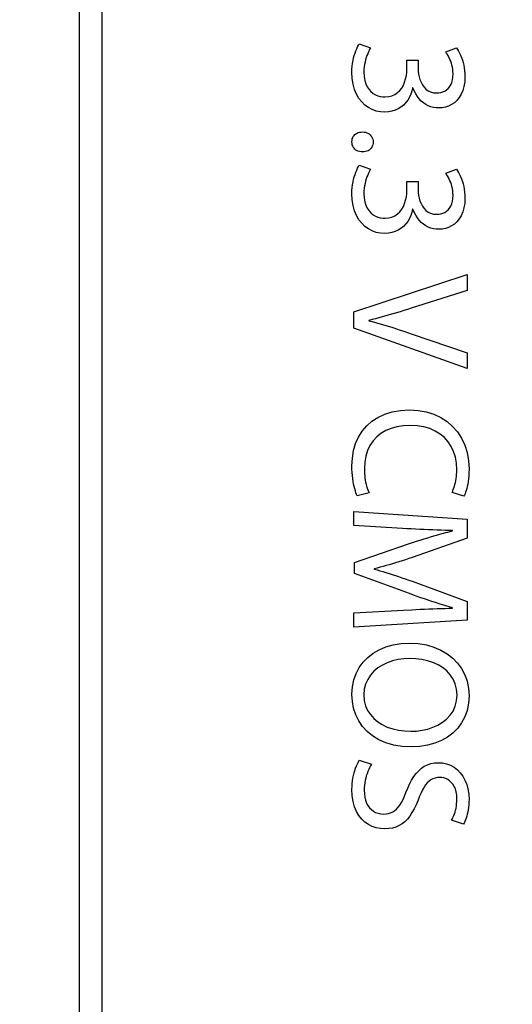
# Model space of a CAD drawing. Header units: inches. Extents: x 0 to 22, y 0 to 17.
# Tile 20 of 39: x 10.657 to 10.982, y 8.571 to 9.22. Entities that reach past the tile are written whole.
import ezdxf

# ---------------------------------------------------------------- set-up
doc = ezdxf.new("R2010")
doc.units = ezdxf.units.IN
doc.header["$LTSCALE"] = 1.21
doc.header["$MEASUREMENT"] = 0
doc.layers.get('0').update_dxf_attribs({"linetype": 'CONTINUOUS'})
doc.layers.add('DIMENSIONS', color=7, linetype='CONTINUOUS')
doc.styles.get("Standard").update_dxf_attribs({"font": 'txt', "width": 0.8})
doc.dimstyles.new('DIMSTYLE_1', dxfattribs={"dimtxt": 0.125, "dimasz": 0.18, "dimexe": 0.18, "dimexo": 0.0625, "dimgap": 0.09, "dimtad": 0, "dimtih": 1, "dimtoh": 1, "dimdec": 3, "dimzin": 4, "dimdsep": 46, "dimtxsty": 'STANDARD', "dimblk": '_FILLED', "dimblk1": '_FILLED', "dimblk2": '_FILLED', "dimcen": 0.09, "dimadec": 0, "dimazin": 0, "dimtp": 0.001, "dimtm": 0.001, "dimtfac": 1, "dimtdec": 3, "dimtofl": 0, "dimtmove": 0, "dimatfit": 3, "dimldrblk": '_FILLED', "dimfxl": 1, "dimtolj": 1, "dimtzin": 4, "dimarcsym": 0})

# ---------------------------------------------------------------- blocks, each defined once
blk = doc.blocks.new('_FILLED')
at = {"color": 0, "linetype": 'BYBLOCK'}
blk.add_solid([(0, 0), (-1, 0.1736), (-1, -0.1736)], dxfattribs=at)
blk = doc.blocks.new('*D1')
at = {"layer": 'DIMENSIONS', "color": 2, "linetype": 'CONTINUOUS'}
for p, q in [((8.13726, 8.62889), (8.13734, 5.36393)), ((12.47726, 6.48405), (12.47729, 5.36402)), ((8.13733, 5.48893), (9.61872, 5.48902)), ((12.47729, 5.48902), (11.16872, 5.48902))]:
    blk.add_line(p, q, dxfattribs=at)
at = {"layer": 'DIMENSIONS', "color": 2, "linetype": 'CONTINUOUS', "xscale": 0.18, "yscale": 0.18, "zscale": 0.18, "rotation": 180.003847}
blk.add_blockref('_FILLED', (8.13733, 5.48893), dxfattribs=at)
at = {"layer": 'DIMENSIONS', "color": 2, "linetype": 'CONTINUOUS', "xscale": 0.18, "yscale": 0.18, "zscale": 0.18}
blk.add_blockref('_FILLED', (12.47729, 5.48902), dxfattribs=at)
at = {"layer": 'DIMENSIONS', "color": 2, "linetype": 'CONTINUOUS', "width": 0.8}
for s, p in [('[', (10.30622, 5.42648)), (']', (11.00622, 5.42648)), ('4.340', (9.68122, 5.42648)), ('110.23', (10.40622, 5.42648))]:
    blk.add_text(s, height=0.125, dxfattribs=at).set_placement(p)

msp = doc.modelspace()

# ---------------------------------------------------------------- linework, layer by layer
at = {"color": 7, "linetype": 'CONTINUOUS'}
for p, q in [((10.69619, 9.70982), (10.69623, 7.82389)), ((10.71119, 9.70482), (10.71123, 7.82889)), ((10.87829, 9.1983), (10.87882, 9.19976)), ((10.87882, 9.19976), (10.87938, 9.20111)), ((10.87938, 9.20111), (10.87995, 9.20235)), ((10.87995, 9.20235), (10.88054, 9.20345)), ((10.88054, 9.20345), (10.88112, 9.20441)), ((10.88112, 9.20441), (10.88857, 9.20173)), ((10.88717, 9.19903), (10.88668, 9.19788)), ((10.88766, 9.20006), (10.88717, 9.19903)), ((10.88813, 9.20097), (10.88766, 9.20006)), ((10.88857, 9.20173), (10.88813, 9.20097)), ((10.93821, 9.19906), (10.94532, 9.20174)), ((10.93877, 9.19824), (10.93821, 9.19906)), ((10.94532, 9.20174), (10.94601, 9.20069)), ((10.94601, 9.20069), (10.94669, 9.19952)), ((10.94669, 9.19952), (10.94735, 9.19822)), ((10.87668, 9.19149), (10.87699, 9.19332)), ((10.87699, 9.19332), (10.87737, 9.19507)), ((10.87737, 9.19507), (10.87781, 9.19673)), ((10.87781, 9.19673), (10.87829, 9.1983)), ((10.8849, 9.19233), (10.88458, 9.19076)), ((10.88529, 9.19385), (10.8849, 9.19233)), ((10.88572, 9.19528), (10.88529, 9.19385)), ((10.88619, 9.19663), (10.88572, 9.19528)), ((10.88668, 9.19788), (10.88619, 9.19663)), ((10.91255, 9.18808), (10.91255, 9.19352)), ((10.91255, 9.19352), (10.91987, 9.19352)), ((10.91987, 9.19352), (10.91987, 9.18808)), ((10.93934, 9.19732), (10.93877, 9.19824)), ((10.9399, 9.19632), (10.93934, 9.19732)), ((10.94044, 9.19523), (10.9399, 9.19632)), ((10.94095, 9.19408), (10.94044, 9.19523)), ((10.94143, 9.19286), (10.94095, 9.19408)), ((10.94187, 9.19158), (10.94143, 9.19286)), ((10.94735, 9.19822), (10.94799, 9.19681)), ((10.94799, 9.19681), (10.94858, 9.1953)), ((10.94858, 9.1953), (10.94913, 9.1937)), ((10.94913, 9.1937), (10.94962, 9.19201)), ((10.87624, 9.18564), (10.87629, 9.18764)), ((10.87629, 9.18764), (10.87644, 9.1896)), ((10.87644, 9.1896), (10.87668, 9.19149)), ((10.88418, 9.18745), (10.88412, 9.18574)), ((10.88412, 9.18574), (10.88428, 9.18281)), ((10.88433, 9.18913), (10.88418, 9.18745)), ((10.88458, 9.19076), (10.88433, 9.18913)), ((10.91218, 9.18343), (10.91246, 9.18573)), ((10.91246, 9.18573), (10.91255, 9.18808)), ((10.91987, 9.18808), (10.91995, 9.18627)), ((10.91995, 9.18627), (10.92019, 9.18442)), ((10.94224, 9.19026), (10.94187, 9.19158)), ((10.94255, 9.18889), (10.94224, 9.19026)), ((10.94279, 9.18749), (10.94255, 9.18889)), ((10.94293, 9.18607), (10.94279, 9.18749)), ((10.94299, 9.18463), (10.94293, 9.18607)), ((10.94962, 9.19201), (10.95004, 9.19026)), ((10.95004, 9.19026), (10.95039, 9.18845)), ((10.95039, 9.18845), (10.95065, 9.18658)), ((10.95065, 9.18658), (10.95081, 9.18468)), ((10.87645, 9.1815), (10.87624, 9.18564)), ((10.87704, 9.17771), (10.87645, 9.1815)), ((10.88428, 9.18281), (10.88473, 9.18021)), ((10.88473, 9.18021), (10.88545, 9.17793)), ((10.91105, 9.17907), (10.91172, 9.1812)), ((10.91172, 9.1812), (10.91218, 9.18343)), ((10.92019, 9.18442), (10.92058, 9.18256)), ((10.92058, 9.18256), (10.92114, 9.18075)), ((10.92114, 9.18075), (10.92187, 9.179)), ((10.9421, 9.17886), (10.94258, 9.18057)), ((10.94258, 9.18057), (10.94288, 9.1825)), ((10.94288, 9.1825), (10.94299, 9.18463)), ((10.95069, 9.17936), (10.9502, 9.17628)), ((10.95087, 9.18275), (10.95069, 9.17936)), ((10.95081, 9.18468), (10.95087, 9.18275)), ((10.878, 9.17426), (10.87704, 9.17771)), ((10.87929, 9.17116), (10.878, 9.17426)), ((10.88545, 9.17793), (10.88639, 9.17596)), ((10.88639, 9.17596), (10.88753, 9.17428)), ((10.88753, 9.17428), (10.88883, 9.17288)), ((10.88883, 9.17288), (10.89026, 9.17173)), ((10.90635, 9.17221), (10.90784, 9.17362)), ((10.90784, 9.17362), (10.90912, 9.17525)), ((10.90912, 9.17525), (10.91019, 9.17708)), ((10.91019, 9.17708), (10.91105, 9.17907)), ((10.9158, 9.17323), (10.91508, 9.17114)), ((10.91632, 9.17541), (10.9158, 9.17323)), ((10.91655, 9.17541), (10.91632, 9.17541)), ((10.91742, 9.17331), (10.91655, 9.17541)), ((10.91841, 9.17138), (10.91742, 9.17331)), ((10.92187, 9.179), (10.92278, 9.17736)), ((10.92278, 9.17736), (10.92386, 9.17588)), ((10.92386, 9.17588), (10.92513, 9.17457)), ((10.92513, 9.17457), (10.92658, 9.17349)), ((10.92658, 9.17349), (10.92822, 9.17268)), ((10.93623, 9.17269), (10.93749, 9.17326)), ((10.93749, 9.17326), (10.93865, 9.17401)), ((10.93865, 9.17401), (10.93971, 9.17493)), ((10.93971, 9.17493), (10.94064, 9.17605)), ((10.94064, 9.17605), (10.94145, 9.17736)), ((10.94145, 9.17736), (10.9421, 9.17886)), ((10.94941, 9.17352), (10.94835, 9.17108)), ((10.9502, 9.17628), (10.94941, 9.17352)), ((10.88088, 9.16842), (10.87929, 9.17116)), ((10.88274, 9.16603), (10.88088, 9.16842)), ((10.89026, 9.17173), (10.89178, 9.17084)), ((10.89178, 9.17084), (10.89336, 9.17017)), ((10.89336, 9.17017), (10.89496, 9.16972)), ((10.89496, 9.16972), (10.89656, 9.16948)), ((10.89656, 9.16948), (10.89812, 9.16942)), ((10.89812, 9.16942), (10.90052, 9.16963)), ((10.90052, 9.16963), (10.9027, 9.17018)), ((10.9027, 9.17018), (10.90464, 9.17106)), ((10.90464, 9.17106), (10.90635, 9.17221)), ((10.91305, 9.1673), (10.91175, 9.16559)), ((10.91416, 9.16915), (10.91305, 9.1673)), ((10.91508, 9.17114), (10.91416, 9.16915)), ((10.91952, 9.16963), (10.91841, 9.17138)), ((10.92073, 9.16806), (10.91952, 9.16963)), ((10.92206, 9.16667), (10.92073, 9.16806)), ((10.92347, 9.16547), (10.92206, 9.16667)), ((10.92822, 9.17268), (10.93006, 9.17216)), ((10.93006, 9.17216), (10.93209, 9.17198)), ((10.93209, 9.17198), (10.93352, 9.17206)), ((10.93352, 9.17206), (10.93491, 9.17229)), ((10.93491, 9.17229), (10.93623, 9.17269)), ((10.94555, 9.16709), (10.94386, 9.16554)), ((10.94705, 9.16893), (10.94555, 9.16709)), ((10.94835, 9.17108), (10.94705, 9.16893)), ((10.88484, 9.16399), (10.88274, 9.16603)), ((10.88715, 9.16232), (10.88484, 9.16399)), ((10.88964, 9.16102), (10.88715, 9.16232)), ((10.89228, 9.16008), (10.88964, 9.16102)), ((10.89505, 9.15951), (10.89228, 9.16008)), ((10.90265, 9.1599), (10.90035, 9.15947)), ((10.9048, 9.16059), (10.90265, 9.1599)), ((10.90679, 9.16152), (10.9048, 9.16059)), ((10.90862, 9.16268), (10.90679, 9.16152)), ((10.91027, 9.16404), (10.90862, 9.16268)), ((10.91175, 9.16559), (10.91027, 9.16404)), ((10.92498, 9.16444), (10.92347, 9.16547)), ((10.92658, 9.1636), (10.92498, 9.16444)), ((10.92825, 9.16294), (10.92658, 9.1636)), ((10.92999, 9.16247), (10.92825, 9.16294)), ((10.93179, 9.16219), (10.92999, 9.16247)), ((10.93365, 9.16209), (10.93179, 9.16219)), ((10.93583, 9.16223), (10.93365, 9.16209)), ((10.93797, 9.16263), (10.93583, 9.16223)), ((10.94004, 9.16332), (10.93797, 9.16263)), ((10.94201, 9.16429), (10.94004, 9.16332)), ((10.94386, 9.16554), (10.94201, 9.16429)), ((10.8979, 9.15932), (10.89505, 9.15951)), ((10.90035, 9.15947), (10.8979, 9.15932)), ((10.87624, 9.13985), (10.8763, 9.14077)), ((10.8763, 9.14077), (10.87648, 9.14164)), ((10.87648, 9.14164), (10.87677, 9.14245)), ((10.87677, 9.14245), (10.87717, 9.1432)), ((10.87717, 9.1432), (10.87766, 9.14388)), ((10.87766, 9.14388), (10.87824, 9.14449)), ((10.87824, 9.14449), (10.87891, 9.14502)), ((10.87891, 9.14502), (10.87965, 9.14546)), ((10.87965, 9.14546), (10.88046, 9.14581)), ((10.88046, 9.14581), (10.88133, 9.14607)), ((10.88133, 9.14607), (10.88226, 9.14623)), ((10.88226, 9.14623), (10.88324, 9.14629)), ((10.88324, 9.14629), (10.88422, 9.14623)), ((10.88422, 9.14623), (10.88515, 9.14607)), ((10.88515, 9.14607), (10.88602, 9.1458)), ((10.88602, 9.1458), (10.88683, 9.14543)), ((10.88683, 9.14543), (10.88757, 9.14496)), ((10.88757, 9.14496), (10.88823, 9.14442)), ((10.88823, 9.14442), (10.88881, 9.14379)), ((10.88881, 9.14379), (10.8893, 9.14308)), ((10.8893, 9.14308), (10.8897, 9.14231)), ((10.8897, 9.14231), (10.88999, 9.14147)), ((10.88999, 9.14147), (10.89016, 9.14058)), ((10.89016, 9.14058), (10.89022, 9.13963)), ((10.87624, 9.13974), (10.87624, 9.13985)), ((10.8763, 9.13877), (10.87624, 9.13974)), ((10.87648, 9.13786), (10.8763, 9.13877)), ((10.87677, 9.13702), (10.87648, 9.13786)), ((10.87717, 9.13624), (10.87677, 9.13702)), ((10.87766, 9.13554), (10.87717, 9.13624)), ((10.87824, 9.13491), (10.87766, 9.13554)), ((10.87891, 9.13437), (10.87824, 9.13491)), ((10.87965, 9.13392), (10.87891, 9.13437)), ((10.88046, 9.13356), (10.87965, 9.13392)), ((10.88688, 9.13392), (10.88607, 9.13356)), ((10.88762, 9.13437), (10.88688, 9.13392)), ((10.88827, 9.1349), (10.88762, 9.13437)), ((10.88885, 9.13552), (10.88827, 9.1349)), ((10.88933, 9.13621), (10.88885, 9.13552)), ((10.88971, 9.13697), (10.88933, 9.13621)), ((10.88999, 9.1378), (10.88971, 9.13697)), ((10.89017, 9.13869), (10.88999, 9.1378)), ((10.89022, 9.13963), (10.89017, 9.13869)), ((10.88133, 9.1333), (10.88046, 9.13356)), ((10.88226, 9.13313), (10.88133, 9.1333)), ((10.88324, 9.13308), (10.88226, 9.13313)), ((10.88424, 9.13313), (10.88324, 9.13308)), ((10.88518, 9.1333), (10.88424, 9.13313)), ((10.88607, 9.13356), (10.88518, 9.1333)), ((10.87882, 9.11977), (10.87938, 9.12112)), ((10.87938, 9.12112), (10.87995, 9.12235)), ((10.87995, 9.12235), (10.88054, 9.12345)), ((10.88054, 9.12345), (10.88112, 9.12441)), ((10.88112, 9.12441), (10.88857, 9.12174)), ((10.88813, 9.12097), (10.88766, 9.12007)), ((10.88857, 9.12174), (10.88813, 9.12097)), ((10.93821, 9.11907), (10.94532, 9.12174)), ((10.94532, 9.12174), (10.94601, 9.1207)), ((10.87699, 9.11332), (10.87737, 9.11507)), ((10.87737, 9.11507), (10.87781, 9.11674)), ((10.87781, 9.11674), (10.8783, 9.1183)), ((10.8783, 9.1183), (10.87882, 9.11977)), ((10.88572, 9.11529), (10.88529, 9.11385)), ((10.88619, 9.11664), (10.88572, 9.11529)), ((10.88668, 9.11789), (10.88619, 9.11664)), ((10.88717, 9.11904), (10.88668, 9.11789)), ((10.88766, 9.12007), (10.88717, 9.11904)), ((10.93877, 9.11825), (10.93821, 9.11907)), ((10.93934, 9.11733), (10.93877, 9.11825)), ((10.9399, 9.11632), (10.93934, 9.11733)), ((10.94044, 9.11524), (10.9399, 9.11632)), ((10.94095, 9.11408), (10.94044, 9.11524)), ((10.94601, 9.1207), (10.94669, 9.11952)), ((10.94669, 9.11952), (10.94735, 9.11823)), ((10.94735, 9.11823), (10.94799, 9.11682)), ((10.94799, 9.11682), (10.94858, 9.11531)), ((10.94858, 9.11531), (10.94913, 9.1137)), ((10.87629, 9.10765), (10.87644, 9.1096)), ((10.87644, 9.1096), (10.87668, 9.1115)), ((10.87668, 9.1115), (10.87699, 9.11332)), ((10.88434, 9.10913), (10.88418, 9.10746)), ((10.88458, 9.11077), (10.88434, 9.10913)), ((10.8849, 9.11234), (10.88458, 9.11077)), ((10.88529, 9.11385), (10.8849, 9.11234)), ((10.91246, 9.10574), (10.91255, 9.10808)), ((10.91255, 9.10808), (10.91255, 9.11352)), ((10.91255, 9.11352), (10.91987, 9.11352)), ((10.91987, 9.11352), (10.91988, 9.10808)), ((10.91988, 9.10808), (10.91995, 9.10627)), ((10.94143, 9.11286), (10.94095, 9.11408)), ((10.94187, 9.11159), (10.94143, 9.11286)), ((10.94224, 9.11026), (10.94187, 9.11159)), ((10.94256, 9.1089), (10.94224, 9.11026)), ((10.94279, 9.1075), (10.94256, 9.1089)), ((10.94913, 9.1137), (10.94962, 9.11202)), ((10.94962, 9.11202), (10.95004, 9.11027)), ((10.95004, 9.11027), (10.95039, 9.10845)), ((10.95039, 9.10845), (10.95065, 9.10659)), ((10.87624, 9.10564), (10.87629, 9.10765)), ((10.87645, 9.10151), (10.87624, 9.10564)), ((10.87704, 9.09772), (10.87645, 9.10151)), ((10.88418, 9.10746), (10.88412, 9.10575)), ((10.88412, 9.10575), (10.88428, 9.10281)), ((10.88428, 9.10281), (10.88474, 9.10022)), ((10.91172, 9.1012), (10.91218, 9.10343)), ((10.91218, 9.10343), (10.91246, 9.10574)), ((10.91995, 9.10627), (10.92019, 9.10442)), ((10.92019, 9.10442), (10.92058, 9.10257)), ((10.92058, 9.10257), (10.92115, 9.10075)), ((10.94258, 9.10058), (10.94288, 9.1025)), ((10.94294, 9.10608), (10.94279, 9.1075)), ((10.94288, 9.1025), (10.94299, 9.10464)), ((10.94299, 9.10464), (10.94294, 9.10608)), ((10.95065, 9.10659), (10.95081, 9.10469)), ((10.95087, 9.10276), (10.9507, 9.09936)), ((10.95081, 9.10469), (10.95087, 9.10276)), ((10.878, 9.09427), (10.87704, 9.09772)), ((10.88474, 9.10022), (10.88545, 9.09794)), ((10.88545, 9.09794), (10.8864, 9.09597)), ((10.8864, 9.09597), (10.88753, 9.09429)), ((10.90785, 9.09363), (10.90913, 9.09526)), ((10.90913, 9.09526), (10.91019, 9.09709)), ((10.91019, 9.09709), (10.91106, 9.09908)), ((10.91106, 9.09908), (10.91172, 9.1012)), ((10.91632, 9.09542), (10.9158, 9.09324)), ((10.91655, 9.09542), (10.91632, 9.09542)), ((10.91742, 9.09331), (10.91655, 9.09542)), ((10.92115, 9.10075), (10.92188, 9.09901)), ((10.92188, 9.09901), (10.92278, 9.09737)), ((10.92278, 9.09737), (10.92386, 9.09588)), ((10.92386, 9.09588), (10.92513, 9.09458)), ((10.93865, 9.09401), (10.93971, 9.09494)), ((10.93971, 9.09494), (10.94065, 9.09606)), ((10.94065, 9.09606), (10.94145, 9.09736)), ((10.94145, 9.09736), (10.9421, 9.09887)), ((10.9421, 9.09887), (10.94258, 9.10058)), ((10.9502, 9.09629), (10.94941, 9.09353)), ((10.9507, 9.09936), (10.9502, 9.09629)), ((10.87929, 9.09117), (10.878, 9.09427)), ((10.88088, 9.08842), (10.87929, 9.09117)), ((10.88274, 9.08603), (10.88088, 9.08842)), ((10.88753, 9.09429), (10.88883, 9.09288)), ((10.88883, 9.09288), (10.89026, 9.09174)), ((10.89026, 9.09174), (10.89178, 9.09084)), ((10.89178, 9.09084), (10.89336, 9.09018)), ((10.89336, 9.09018), (10.89496, 9.08973)), ((10.89496, 9.08973), (10.89656, 9.08948)), ((10.89656, 9.08948), (10.89812, 9.08942)), ((10.89812, 9.08942), (10.90053, 9.08963)), ((10.90053, 9.08963), (10.9027, 9.09019)), ((10.9027, 9.09019), (10.90464, 9.09106)), ((10.90464, 9.09106), (10.90635, 9.09222)), ((10.90635, 9.09222), (10.90785, 9.09363)), ((10.91416, 9.08916), (10.91305, 9.0873)), ((10.91508, 9.09114), (10.91416, 9.08916)), ((10.9158, 9.09324), (10.91508, 9.09114)), ((10.91841, 9.09139), (10.91742, 9.09331)), ((10.91952, 9.08964), (10.91841, 9.09139)), ((10.92074, 9.08807), (10.91952, 9.08964)), ((10.92513, 9.09458), (10.92658, 9.0935)), ((10.92658, 9.0935), (10.92822, 9.09269)), ((10.92822, 9.09269), (10.93006, 9.09217)), ((10.93006, 9.09217), (10.9321, 9.09199)), ((10.9321, 9.09199), (10.93352, 9.09206)), ((10.93352, 9.09206), (10.93491, 9.0923)), ((10.93491, 9.0923), (10.93624, 9.0927)), ((10.93624, 9.0927), (10.93749, 9.09327)), ((10.93749, 9.09327), (10.93865, 9.09401)), ((10.94706, 9.08894), (10.94555, 9.0871)), ((10.94835, 9.09108), (10.94706, 9.08894)), ((10.94941, 9.09353), (10.94835, 9.09108)), ((10.88484, 9.084), (10.88274, 9.08603)), ((10.88715, 9.08233), (10.88484, 9.084)), ((10.88964, 9.08102), (10.88715, 9.08233)), ((10.90862, 9.08269), (10.9068, 9.08153)), ((10.91028, 9.08405), (10.90862, 9.08269)), ((10.91176, 9.08559), (10.91028, 9.08405)), ((10.91305, 9.0873), (10.91176, 9.08559)), ((10.92206, 9.08668), (10.92074, 9.08807)), ((10.92348, 9.08547), (10.92206, 9.08668)), ((10.92499, 9.08445), (10.92348, 9.08547)), ((10.92658, 9.0836), (10.92499, 9.08445)), ((10.92825, 9.08295), (10.92658, 9.0836)), ((10.92999, 9.08248), (10.92825, 9.08295)), ((10.93179, 9.08219), (10.92999, 9.08248)), ((10.93366, 9.0821), (10.93179, 9.08219)), ((10.93584, 9.08223), (10.93366, 9.0821)), ((10.93797, 9.08264), (10.93584, 9.08223)), ((10.94004, 9.08333), (10.93797, 9.08264)), ((10.94201, 9.08429), (10.94004, 9.08333)), ((10.94386, 9.08555), (10.94201, 9.08429)), ((10.94555, 9.0871), (10.94386, 9.08555)), ((10.89229, 9.08008), (10.88964, 9.08102)), ((10.89505, 9.07952), (10.89229, 9.08008)), ((10.8979, 9.07933), (10.89505, 9.07952)), ((10.90035, 9.07948), (10.8979, 9.07933)), ((10.90266, 9.07991), (10.90035, 9.07948)), ((10.90481, 9.0806), (10.90266, 9.07991)), ((10.9068, 9.08153), (10.90481, 9.0806)), ((10.87746, 9.02766), (10.95232, 9.05219)), ((10.95232, 9.05219), (10.95232, 9.04164)), ((10.95232, 9.04164), (10.91544, 9.02999)), ((10.91544, 9.02999), (10.91293, 9.02922)), ((10.87747, 9.01699), (10.87746, 9.02766)), ((10.89406, 9.02369), (10.89184, 9.0231)), ((10.89632, 9.02431), (10.89406, 9.02369)), ((10.8986, 9.02495), (10.89632, 9.02431)), ((10.90091, 9.02561), (10.8986, 9.02495)), ((10.90325, 9.0263), (10.90091, 9.02561)), ((10.90562, 9.027), (10.90325, 9.0263)), ((10.90802, 9.02772), (10.90562, 9.027)), ((10.91046, 9.02846), (10.90802, 9.02772)), ((10.91293, 9.02922), (10.91046, 9.02846)), ((10.95232, 8.99022), (10.87747, 9.01699)), ((10.88964, 9.02253), (10.88746, 9.02199)), ((10.88746, 9.02199), (10.88746, 9.02177)), ((10.88746, 9.02177), (10.88964, 9.02122)), ((10.89184, 9.0231), (10.88964, 9.02253)), ((10.88964, 9.02122), (10.89185, 9.02064)), ((10.89185, 9.02064), (10.89409, 9.02003)), ((10.89409, 9.02003), (10.89636, 9.01938)), ((10.89636, 9.01938), (10.89866, 9.0187)), ((10.89866, 9.0187), (10.90098, 9.01799)), ((10.90098, 9.01799), (10.90332, 9.01725)), ((10.90332, 9.01725), (10.90568, 9.01649)), ((10.90568, 9.01649), (10.90807, 9.0157)), ((10.90807, 9.0157), (10.91048, 9.0149)), ((10.91048, 9.0149), (10.9129, 9.01406)), ((10.9129, 9.01406), (10.91533, 9.01321)), ((10.91533, 9.01321), (10.95232, 9.00056)), ((10.95232, 9.00056), (10.95232, 8.99022)), ((10.89342, 8.9581), (10.89789, 8.96018)), ((10.89789, 8.96018), (10.90285, 8.96171)), ((10.90285, 8.96171), (10.9083, 8.96265)), ((10.9083, 8.96265), (10.91422, 8.96298)), ((10.91422, 8.96298), (10.91994, 8.96265)), ((10.91994, 8.96265), (10.92531, 8.96169)), ((10.92531, 8.96169), (10.9303, 8.96013)), ((10.9303, 8.96013), (10.93488, 8.958)), ((10.88304, 8.94895), (10.88599, 8.95245)), ((10.88599, 8.95245), (10.88946, 8.95552)), ((10.88946, 8.95552), (10.89342, 8.9581)), ((10.9101, 8.95254), (10.90593, 8.9519)), ((10.91456, 8.95276), (10.9101, 8.95254)), ((10.9193, 8.95252), (10.91456, 8.95276)), ((10.92367, 8.95182), (10.9193, 8.95252)), ((10.93488, 8.958), (10.93903, 8.95532)), ((10.93903, 8.95532), (10.94271, 8.95213)), ((10.94271, 8.95213), (10.94591, 8.94846)), ((10.88062, 8.94504), (10.88304, 8.94895)), ((10.8954, 8.94748), (10.8926, 8.94522)), ((10.89856, 8.94936), (10.8954, 8.94748)), ((10.90208, 8.95083), (10.89856, 8.94936)), ((10.90593, 8.9519), (10.90208, 8.95083)), ((10.92768, 8.95067), (10.92367, 8.95182)), ((10.9313, 8.94909), (10.92768, 8.95067)), ((10.93453, 8.94711), (10.9313, 8.94909)), ((10.93737, 8.94474), (10.93453, 8.94711)), ((10.94591, 8.94846), (10.94858, 8.94434)), ((10.87735, 8.93616), (10.87871, 8.94077)), ((10.87871, 8.94077), (10.88062, 8.94504)), ((10.88817, 8.93958), (10.88657, 8.93623)), ((10.89018, 8.94259), (10.88817, 8.93958)), ((10.8926, 8.94522), (10.89018, 8.94259)), ((10.93979, 8.942), (10.93737, 8.94474)), ((10.9418, 8.93892), (10.93979, 8.942)), ((10.94858, 8.94434), (10.95071, 8.93979)), ((10.95071, 8.93979), (10.95227, 8.93484)), ((10.87652, 8.93127), (10.87735, 8.93616)), ((10.88541, 8.93252), (10.88471, 8.92848)), ((10.88657, 8.93623), (10.88541, 8.93252)), ((10.94337, 8.93552), (10.9418, 8.93892)), ((10.94451, 8.93181), (10.94337, 8.93552)), ((10.95227, 8.93484), (10.95322, 8.92953)), ((10.87625, 8.92611), (10.87652, 8.93127)), ((10.87628, 8.92388), (10.87625, 8.92611)), ((10.88471, 8.92848), (10.88447, 8.92412)), ((10.9452, 8.92781), (10.94451, 8.93181)), ((10.94543, 8.92355), (10.9452, 8.92781)), ((10.95322, 8.92953), (10.95354, 8.92389)), ((10.87639, 8.92173), (10.87628, 8.92388)), ((10.87655, 8.91967), (10.87639, 8.92173)), ((10.87677, 8.91771), (10.87655, 8.91967)), ((10.88447, 8.92412), (10.88449, 8.92262)), ((10.88449, 8.92262), (10.88457, 8.92113)), ((10.88457, 8.92113), (10.88469, 8.91965)), ((10.88469, 8.91965), (10.88485, 8.9182)), ((10.9452, 8.91909), (10.94533, 8.92053)), ((10.94533, 8.92053), (10.94541, 8.92202)), ((10.94541, 8.92202), (10.94543, 8.92355)), ((10.95339, 8.91955), (10.95321, 8.91759)), ((10.9535, 8.92165), (10.95339, 8.91955)), ((10.95354, 8.92389), (10.9535, 8.92165)), ((10.87704, 8.91585), (10.87677, 8.91771)), ((10.87736, 8.91411), (10.87704, 8.91585)), ((10.87771, 8.91248), (10.87736, 8.91411)), ((10.88485, 8.9182), (10.88506, 8.91678)), ((10.88506, 8.91678), (10.88531, 8.91539)), ((10.88531, 8.91539), (10.8856, 8.91404)), ((10.8856, 8.91404), (10.88593, 8.91275)), ((10.94392, 8.91266), (10.94425, 8.91383)), ((10.94425, 8.91383), (10.94454, 8.91507)), ((10.94454, 8.91507), (10.9448, 8.91635)), ((10.9448, 8.91635), (10.94502, 8.9177)), ((10.94502, 8.9177), (10.9452, 8.91909)), ((10.95269, 8.91407), (10.95237, 8.91251)), ((10.95297, 8.91576), (10.95269, 8.91407)), ((10.95321, 8.91759), (10.95297, 8.91576)), ((10.87809, 8.91098), (10.87771, 8.91248)), ((10.8785, 8.90961), (10.87809, 8.91098)), ((10.87892, 8.90838), (10.8785, 8.90961)), ((10.87936, 8.90729), (10.87892, 8.90838)), ((10.8798, 8.90635), (10.87936, 8.90729)), ((10.88757, 8.90824), (10.8798, 8.90635)), ((10.88593, 8.91275), (10.88629, 8.91152)), ((10.88629, 8.91152), (10.88669, 8.91035)), ((10.88669, 8.91035), (10.88711, 8.90925)), ((10.88711, 8.90925), (10.88757, 8.90824)), ((10.94231, 8.90858), (10.94275, 8.9095)), ((10.95021, 8.90612), (10.94231, 8.90858)), ((10.94275, 8.9095), (10.94317, 8.91049)), ((10.94317, 8.91049), (10.94356, 8.91154)), ((10.94356, 8.91154), (10.94392, 8.91266)), ((10.95055, 8.90683), (10.95021, 8.90612)), ((10.95092, 8.90769), (10.95055, 8.90683)), ((10.95129, 8.90868), (10.95092, 8.90769)), ((10.95166, 8.90982), (10.95129, 8.90868)), ((10.95203, 8.9111), (10.95166, 8.90982)), ((10.95237, 8.91251), (10.95203, 8.9111)), ((10.87747, 8.88687), (10.87747, 8.8961)), ((10.87747, 8.8961), (10.95232, 8.89088)), ((10.95232, 8.89088), (10.95232, 8.87855)), ((10.90956, 8.88487), (10.87747, 8.88687)), ((10.91241, 8.88471), (10.90956, 8.88487)), ((10.9153, 8.88455), (10.91241, 8.88471)), ((10.9182, 8.8844), (10.9153, 8.88455)), ((10.9211, 8.88425), (10.9182, 8.8844)), ((10.92399, 8.88412), (10.9211, 8.88425)), ((10.92686, 8.88399), (10.92399, 8.88412)), ((10.92968, 8.88387), (10.92686, 8.88399)), ((10.93245, 8.88375), (10.92968, 8.88387)), ((10.93117, 8.88018), (10.93353, 8.88085)), ((10.93514, 8.88365), (10.93245, 8.88375)), ((10.93353, 8.88085), (10.93586, 8.88148)), ((10.93775, 8.88357), (10.93514, 8.88365)), ((10.93586, 8.88148), (10.93815, 8.88209)), ((10.94026, 8.88349), (10.93775, 8.88357)), ((10.93815, 8.88209), (10.94042, 8.88267)), ((10.94265, 8.88343), (10.94026, 8.88349)), ((10.94042, 8.88267), (10.94265, 8.88321)), ((10.94265, 8.88321), (10.94265, 8.88343)), ((10.87792, 8.86245), (10.91356, 8.87467)), ((10.91356, 8.87467), (10.9162, 8.87554)), ((10.95232, 8.87855), (10.91611, 8.86577)), ((10.9162, 8.87554), (10.9188, 8.87639)), ((10.9188, 8.87639), (10.92135, 8.87721)), ((10.92135, 8.87721), (10.92387, 8.87799)), ((10.92387, 8.87799), (10.92634, 8.87875)), ((10.92634, 8.87875), (10.92877, 8.87948)), ((10.92877, 8.87948), (10.93117, 8.88018)), ((10.87792, 8.85511), (10.87792, 8.86245)), ((10.90297, 8.86158), (10.90089, 8.86097)), ((10.90507, 8.86222), (10.90297, 8.86158)), ((10.9072, 8.86288), (10.90507, 8.86222)), ((10.90937, 8.86356), (10.9072, 8.86288)), ((10.91158, 8.86427), (10.90937, 8.86356)), ((10.91383, 8.86501), (10.91158, 8.86427)), ((10.91611, 8.86577), (10.91383, 8.86501)), ((10.91423, 8.8419), (10.87792, 8.85511)), ((10.89286, 8.85874), (10.89091, 8.85823)), ((10.89091, 8.85823), (10.89091, 8.85801)), ((10.89091, 8.85801), (10.89281, 8.8575)), ((10.89281, 8.8575), (10.89474, 8.85695)), ((10.89483, 8.85926), (10.89286, 8.85874)), ((10.89474, 8.85695), (10.8967, 8.85638)), ((10.89683, 8.85981), (10.89483, 8.85926)), ((10.8967, 8.85638), (10.8987, 8.85579)), ((10.89885, 8.86038), (10.89683, 8.85981)), ((10.8987, 8.85579), (10.90073, 8.85516)), ((10.90089, 8.86097), (10.89885, 8.86038)), ((10.90073, 8.85516), (10.9028, 8.85451)), ((10.9028, 8.85451), (10.90491, 8.85383)), ((10.90491, 8.85383), (10.90706, 8.85312)), ((10.90706, 8.85312), (10.90925, 8.85239)), ((10.90925, 8.85239), (10.91149, 8.85162)), ((10.91149, 8.85162), (10.91378, 8.85083)), ((10.91378, 8.85083), (10.91611, 8.85001)), ((10.91611, 8.85001), (10.95232, 8.83669)), ((10.91679, 8.84097), (10.91423, 8.8419)), ((10.91931, 8.84008), (10.91679, 8.84097)), ((10.9218, 8.83921), (10.91931, 8.84008)), ((10.92426, 8.83837), (10.9218, 8.83921)), ((10.92668, 8.83755), (10.92426, 8.83837)), ((10.92906, 8.83676), (10.92668, 8.83755)), ((10.93141, 8.836), (10.92906, 8.83676)), ((10.93373, 8.83525), (10.93141, 8.836)), ((10.93601, 8.83453), (10.93373, 8.83525)), ((10.95232, 8.83669), (10.95232, 8.82435)), ((10.87747, 8.82924), (10.91033, 8.83102)), ((10.87747, 8.81968), (10.87747, 8.82924)), ((10.91033, 8.83102), (10.91571, 8.8313)), ((10.91571, 8.8313), (10.91849, 8.83144)), ((10.91849, 8.83144), (10.92131, 8.83158)), ((10.92131, 8.83158), (10.92414, 8.83171)), ((10.92414, 8.83171), (10.92696, 8.83184)), ((10.92696, 8.83184), (10.92975, 8.83195)), ((10.92975, 8.83195), (10.9325, 8.83205)), ((10.9325, 8.83205), (10.93519, 8.83213)), ((10.93519, 8.83213), (10.93779, 8.83219)), ((10.93826, 8.83382), (10.93601, 8.83453)), ((10.93779, 8.83219), (10.94028, 8.83223)), ((10.94047, 8.83313), (10.93826, 8.83382)), ((10.94028, 8.83223), (10.94265, 8.83224)), ((10.94265, 8.83246), (10.94047, 8.83313)), ((10.94265, 8.83224), (10.94265, 8.83246)), ((10.95232, 8.82435), (10.87747, 8.81968)), ((10.90872, 8.80893), (10.91423, 8.80921)), ((10.91423, 8.80921), (10.91999, 8.80891)), ((10.89031, 8.80259), (10.89431, 8.8049)), ((10.89431, 8.8049), (10.89874, 8.80675)), ((10.89874, 8.80675), (10.90355, 8.8081)), ((10.90355, 8.8081), (10.90872, 8.80893)), ((10.91999, 8.80891), (10.92539, 8.80803)), ((10.92539, 8.80803), (10.93039, 8.80661)), ((10.93039, 8.80661), (10.93498, 8.80467)), ((10.93498, 8.80467), (10.93912, 8.80225)), ((10.88106, 8.79312), (10.88365, 8.79667)), ((10.88365, 8.79667), (10.88674, 8.79984)), ((10.88674, 8.79984), (10.89031, 8.80259)), ((10.89958, 8.79629), (10.89634, 8.79474)), ((10.90306, 8.79751), (10.89958, 8.79629)), ((10.90673, 8.79838), (10.90306, 8.79751)), ((10.91055, 8.79892), (10.90673, 8.79838)), ((10.91446, 8.7991), (10.91055, 8.79892)), ((10.91848, 8.79893), (10.91446, 8.7991)), ((10.9224, 8.79843), (10.91848, 8.79893)), ((10.92617, 8.7976), (10.9224, 8.79843)), ((10.92975, 8.79643), (10.92617, 8.7976)), ((10.93309, 8.79493), (10.92975, 8.79643)), ((10.93912, 8.80225), (10.9428, 8.79938)), ((10.9428, 8.79938), (10.94598, 8.7961)), ((10.879, 8.7892), (10.88106, 8.79312)), ((10.89075, 8.79068), (10.88849, 8.78818)), ((10.89338, 8.79287), (10.89075, 8.79068)), ((10.89634, 8.79474), (10.89338, 8.79287)), ((10.93613, 8.79309), (10.93309, 8.79493)), ((10.93884, 8.79092), (10.93613, 8.79309)), ((10.94117, 8.78841), (10.93884, 8.79092)), ((10.94598, 8.7961), (10.94863, 8.79243)), ((10.94863, 8.79243), (10.95074, 8.78841)), ((10.87656, 8.7804), (10.87749, 8.78495)), ((10.87749, 8.78495), (10.879, 8.7892)), ((10.88665, 8.78537), (10.88528, 8.78228)), ((10.88849, 8.78818), (10.88665, 8.78537)), ((10.94306, 8.78556), (10.94117, 8.78841)), ((10.94447, 8.78238), (10.94306, 8.78556)), ((10.95074, 8.78841), (10.95228, 8.78407)), ((10.95228, 8.78407), (10.95323, 8.77944)), ((10.87625, 8.77556), (10.87656, 8.7804)), ((10.88443, 8.77889), (10.88413, 8.77522)), ((10.88528, 8.78228), (10.88443, 8.77889)), ((10.94535, 8.77886), (10.94447, 8.78238)), ((10.94565, 8.77501), (10.94535, 8.77886)), ((10.95323, 8.77944), (10.95355, 8.77456)), ((10.87625, 8.77545), (10.87625, 8.77556)), ((10.87654, 8.77078), (10.87625, 8.77545)), ((10.87739, 8.76629), (10.87654, 8.77078)), ((10.88413, 8.77522), (10.88413, 8.77512)), ((10.88413, 8.77512), (10.88442, 8.77142)), ((10.88442, 8.77142), (10.88525, 8.76802)), ((10.94443, 8.76765), (10.94534, 8.77116)), ((10.94534, 8.77116), (10.94565, 8.77501)), ((10.95355, 8.77456), (10.95323, 8.76958)), ((10.8788, 8.76202), (10.87739, 8.76629)), ((10.88525, 8.76802), (10.8866, 8.7649)), ((10.8866, 8.7649), (10.88842, 8.76209)), ((10.94107, 8.76166), (10.94299, 8.76449)), ((10.94299, 8.76449), (10.94443, 8.76765)), ((10.95228, 8.76493), (10.95075, 8.76062)), ((10.95323, 8.76958), (10.95228, 8.76493)), ((10.88077, 8.75803), (10.8788, 8.76202)), ((10.88329, 8.75434), (10.88077, 8.75803)), ((10.88842, 8.76209), (10.89067, 8.75958)), ((10.89067, 8.75958), (10.89331, 8.75738)), ((10.89331, 8.75738), (10.8963, 8.7555)), ((10.93602, 8.75704), (10.93873, 8.75918)), ((10.93873, 8.75918), (10.94107, 8.76166)), ((10.95075, 8.76062), (10.94866, 8.75668)), ((10.88634, 8.751), (10.88329, 8.75434)), ((10.88993, 8.74806), (10.88634, 8.751)), ((10.8963, 8.7555), (10.89962, 8.75395)), ((10.89962, 8.75395), (10.9032, 8.75273)), ((10.9032, 8.75273), (10.90703, 8.75185)), ((10.90703, 8.75185), (10.91105, 8.75132)), ((10.91105, 8.75132), (10.91523, 8.75114)), ((10.91523, 8.75114), (10.91896, 8.7513)), ((10.91896, 8.7513), (10.92265, 8.75179)), ((10.92265, 8.75179), (10.92626, 8.7526)), ((10.92626, 8.7526), (10.92973, 8.75375)), ((10.92973, 8.75375), (10.933, 8.75523)), ((10.933, 8.75523), (10.93602, 8.75704)), ((10.94605, 8.75312), (10.94294, 8.74998)), ((10.94866, 8.75668), (10.94605, 8.75312)), ((10.89405, 8.74556), (10.88993, 8.74806)), ((10.89869, 8.74354), (10.89405, 8.74556)), ((10.93537, 8.74499), (10.93096, 8.74319)), ((10.93937, 8.74726), (10.93537, 8.74499)), ((10.94294, 8.74998), (10.93937, 8.74726)), ((10.90385, 8.74205), (10.89869, 8.74354)), ((10.90951, 8.74112), (10.90385, 8.74205)), ((10.91568, 8.7408), (10.90951, 8.74112)), ((10.92109, 8.74107), (10.91568, 8.7408)), ((10.92619, 8.74188), (10.92109, 8.74107)), ((10.93096, 8.74319), (10.92619, 8.74188)), ((10.88048, 8.73091), (10.88113, 8.73199)), ((10.88113, 8.73199), (10.88924, 8.72944)), ((10.87769, 8.72365), (10.87816, 8.7253)), ((10.87816, 8.7253), (10.87868, 8.72687)), ((10.87868, 8.72687), (10.87924, 8.72833)), ((10.87924, 8.72833), (10.87984, 8.72969)), ((10.87984, 8.72969), (10.88048, 8.73091)), ((10.88731, 8.72586), (10.88674, 8.72453)), ((10.88792, 8.72712), (10.88731, 8.72586)), ((10.88856, 8.72832), (10.88792, 8.72712)), ((10.88924, 8.72944), (10.88856, 8.72832)), ((10.91863, 8.7233), (10.92031, 8.72514)), ((10.92031, 8.72514), (10.92211, 8.72671)), ((10.92211, 8.72671), (10.92404, 8.72803)), ((10.92404, 8.72803), (10.92611, 8.72907)), ((10.92611, 8.72907), (10.92832, 8.72982)), ((10.92832, 8.72982), (10.93069, 8.73028)), ((10.93069, 8.73028), (10.93322, 8.73044)), ((10.93322, 8.73044), (10.93607, 8.73024)), ((10.93607, 8.73024), (10.93877, 8.72966)), ((10.93877, 8.72966), (10.94131, 8.7287)), ((10.94131, 8.7287), (10.94367, 8.7274)), ((10.94367, 8.7274), (10.94583, 8.72576)), ((10.94583, 8.72576), (10.94776, 8.72379)), ((10.87643, 8.71653), (10.87664, 8.71836)), ((10.87664, 8.71836), (10.87692, 8.72016)), ((10.87692, 8.72016), (10.87728, 8.72193)), ((10.87728, 8.72193), (10.87769, 8.72365)), ((10.885, 8.71868), (10.88472, 8.71711)), ((10.88534, 8.72022), (10.885, 8.71868)), ((10.88575, 8.7217), (10.88534, 8.72022)), ((10.88622, 8.72314), (10.88575, 8.7217)), ((10.88674, 8.72453), (10.88622, 8.72314)), ((10.91429, 8.71637), (10.91563, 8.71891)), ((10.91563, 8.71891), (10.91708, 8.72122)), ((10.91708, 8.72122), (10.91863, 8.7233)), ((10.92837, 8.71911), (10.92714, 8.71821)), ((10.92968, 8.7198), (10.92837, 8.71911)), ((10.93111, 8.72029), (10.92968, 8.7198)), ((10.93265, 8.72058), (10.93111, 8.72029)), ((10.93433, 8.72068), (10.93265, 8.72058)), ((10.93562, 8.72059), (10.93433, 8.72068)), ((10.93693, 8.72034), (10.93562, 8.72059)), ((10.93824, 8.71991), (10.93693, 8.72034)), ((10.93951, 8.71929), (10.93824, 8.71991)), ((10.94072, 8.71847), (10.93951, 8.71929)), ((10.94186, 8.71745), (10.94072, 8.71847)), ((10.94776, 8.72379), (10.94944, 8.72153)), ((10.94944, 8.72153), (10.95087, 8.71898)), ((10.95087, 8.71898), (10.95201, 8.71615)), ((10.87625, 8.71289), (10.8763, 8.7147)), ((10.87646, 8.70867), (10.87625, 8.71289)), ((10.8763, 8.7147), (10.87643, 8.71653)), ((10.88439, 8.71388), (10.88435, 8.71222)), ((10.88435, 8.71222), (10.88445, 8.70984)), ((10.88452, 8.71551), (10.88439, 8.71388)), ((10.88472, 8.71711), (10.88452, 8.71551)), ((10.9119, 8.71067), (10.91305, 8.71362)), ((10.91305, 8.71362), (10.91429, 8.71637)), ((10.92285, 8.71247), (10.92186, 8.71047)), ((10.92386, 8.71424), (10.92285, 8.71247)), ((10.9249, 8.71578), (10.92386, 8.71424)), ((10.92599, 8.7171), (10.9249, 8.71578)), ((10.92714, 8.71821), (10.92599, 8.7171)), ((10.94288, 8.71622), (10.94186, 8.71745)), ((10.94378, 8.71477), (10.94288, 8.71622)), ((10.94451, 8.71308), (10.94378, 8.71477)), ((10.94507, 8.71116), (10.94451, 8.71308)), ((10.95201, 8.71615), (10.95285, 8.71308)), ((10.95285, 8.71308), (10.95337, 8.70977)), ((10.87705, 8.70482), (10.87646, 8.70867)), ((10.88445, 8.70984), (10.88476, 8.70763)), ((10.88476, 8.70763), (10.88527, 8.70561)), ((10.88527, 8.70561), (10.88596, 8.70377)), ((10.90897, 8.70421), (10.90997, 8.70612)), ((10.90997, 8.70612), (10.91094, 8.70827)), ((10.91094, 8.70827), (10.9119, 8.71067)), ((10.91988, 8.70578), (10.91861, 8.70275)), ((10.92088, 8.70825), (10.91988, 8.70578)), ((10.92186, 8.71047), (10.92088, 8.70825)), ((10.94542, 8.70899), (10.94507, 8.71116)), ((10.94555, 8.70657), (10.94542, 8.70899)), ((10.9455, 8.70491), (10.94555, 8.70657)), ((10.95337, 8.70977), (10.95355, 8.70623)), ((10.95355, 8.70623), (10.95351, 8.70438)), ((10.87801, 8.70136), (10.87705, 8.70482)), ((10.8793, 8.69828), (10.87801, 8.70136)), ((10.88596, 8.70377), (10.88683, 8.70213)), ((10.88683, 8.70213), (10.88786, 8.70069)), ((10.88786, 8.70069), (10.88906, 8.69946)), ((10.88906, 8.69946), (10.89041, 8.69843)), ((10.90447, 8.69881), (10.90568, 8.69984)), ((10.90568, 8.69984), (10.90683, 8.70107)), ((10.90683, 8.70107), (10.90792, 8.70253)), ((10.90792, 8.70253), (10.90897, 8.70421)), ((10.91729, 8.69998), (10.91589, 8.69748)), ((10.91861, 8.70275), (10.91729, 8.69998)), ((10.94431, 8.69785), (10.94465, 8.69909)), ((10.94465, 8.69909), (10.94495, 8.70042)), ((10.94495, 8.70042), (10.94519, 8.70183)), ((10.94519, 8.70183), (10.94538, 8.70333)), ((10.94538, 8.70333), (10.9455, 8.70491)), ((10.95301, 8.69933), (10.95274, 8.69782)), ((10.95324, 8.70093), (10.95301, 8.69933)), ((10.95341, 8.70262), (10.95324, 8.70093)), ((10.95351, 8.70438), (10.95341, 8.70262)), ((10.88089, 8.69556), (10.8793, 8.69828)), ((10.88275, 8.69322), (10.88089, 8.69556)), ((10.88485, 8.69125), (10.88275, 8.69322)), ((10.89041, 8.69843), (10.8919, 8.69763)), ((10.8919, 8.69763), (10.89352, 8.69705)), ((10.89352, 8.69705), (10.89526, 8.69669)), ((10.89526, 8.69669), (10.89713, 8.69657)), ((10.89713, 8.69657), (10.89879, 8.69666)), ((10.89879, 8.69666), (10.90035, 8.69692)), ((10.90035, 8.69692), (10.90181, 8.69736)), ((10.90181, 8.69736), (10.90318, 8.69798)), ((10.90318, 8.69798), (10.90447, 8.69881)), ((10.91283, 8.69326), (10.91115, 8.69154)), ((10.91441, 8.69524), (10.91283, 8.69326)), ((10.91589, 8.69748), (10.91441, 8.69524)), ((10.94199, 8.69247), (10.94237, 8.6931)), ((10.94987, 8.68981), (10.94199, 8.69247)), ((10.94237, 8.6931), (10.94276, 8.69385)), ((10.94276, 8.69385), (10.94316, 8.6947)), ((10.94316, 8.6947), (10.94355, 8.69565)), ((10.94355, 8.69565), (10.94394, 8.6967)), ((10.94394, 8.6967), (10.94431, 8.69785)), ((10.95124, 8.69267), (10.9508, 8.69162)), ((10.95166, 8.69381), (10.95124, 8.69267)), ((10.95206, 8.69506), (10.95166, 8.69381)), ((10.95242, 8.69639), (10.95206, 8.69506)), ((10.95274, 8.69782), (10.95242, 8.69639)), ((10.88716, 8.68964), (10.88485, 8.69125)), ((10.88965, 8.68839), (10.88716, 8.68964)), ((10.8923, 8.6875), (10.88965, 8.68839)), ((10.89506, 8.68697), (10.8923, 8.6875)), ((10.89791, 8.6868), (10.89506, 8.68697)), ((10.90056, 8.68693), (10.89791, 8.6868)), ((10.90301, 8.68732), (10.90056, 8.68693)), ((10.90528, 8.68798), (10.90301, 8.68732)), ((10.90738, 8.68891), (10.90528, 8.68798)), ((10.90933, 8.69009), (10.90738, 8.68891)), ((10.91115, 8.69154), (10.90933, 8.69009)), ((10.95034, 8.69066), (10.94987, 8.68981)), ((10.9508, 8.69162), (10.95034, 8.69066))]:
    msp.add_line(p, q, dxfattribs=at)

# ---------------------------------------------------------------- dimensions: what is measured, and where the dimension line sits
at = {"layer": 'DIMENSIONS', "color": 2, "linetype": 'CONTINUOUS'}
dim = msp.add_linear_dim(base=(8.13733, 5.48893), p1=(12.47726, 6.48405), p2=(8.13726, 8.62889), angle=180.00131, dimstyle='DIMSTYLE_1', dxfattribs=at)
dim.commit()
dim.dimension.update_dxf_attribs({"geometry": '*D1', "text_midpoint": (10.39372, 5.48898), "dimtype": 160})

doc.saveas('drawing.dxf')
